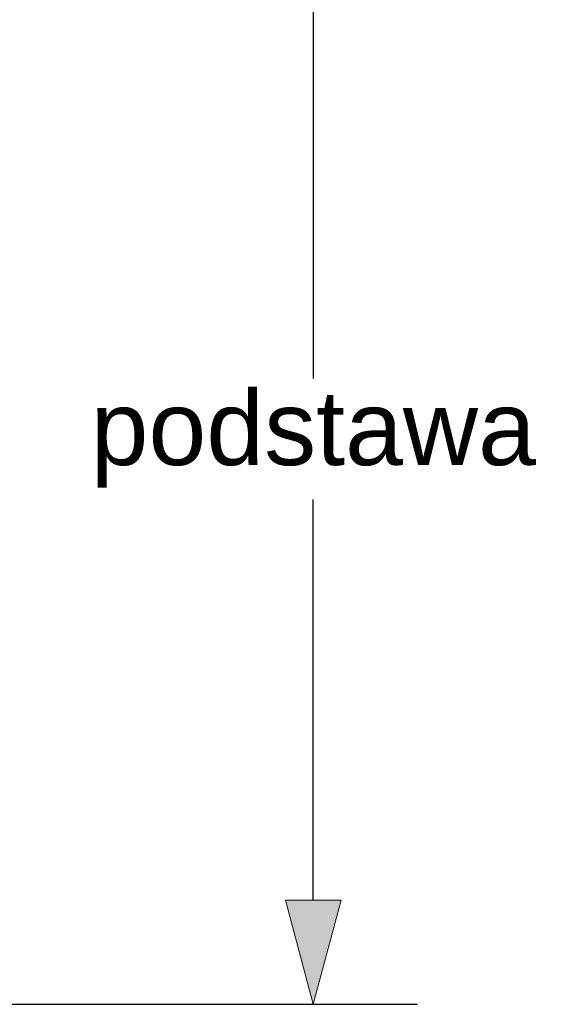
# Model space of a CAD drawing. Header units: millimetres. Extents: x 451 to 766, y 63 to 285.
# Tile 11 of 37: x 566 to 583, y 137 to 167. Entities that reach past the tile are written whole.
import ezdxf

# ---------------------------------------------------------------- set-up
doc = ezdxf.new("R2010")
doc.units = ezdxf.units.MM
doc.header["$LTSCALE"] = 5.08
doc.header["$PDMODE"] = 1
doc.header["$PDSIZE"] = -2
doc.layers.get('0').update_dxf_attribs({"lineweight": 18})
doc.layers.add('Bard 66 VS', color=7, linetype='Continuous', lineweight=18)
doc.layers.add('None', color=7, linetype='Continuous', lineweight=18)
doc.styles.add('Arial', font='arial.ttf')
doc.dimstyles.new('ASME', dxfattribs={"dimtxt": 2.272868, "dimasz": 3.175, "dimexe": 3.175, "dimexo": 1.5875, "dimgap": 0, "dimtad": 0, "dimtih": 1, "dimtoh": 1, "dimdec": 0, "dimzin": 3, "dimtxsty": 'Arial', "dimblk": 'VW_FILLEDARROW', "dimcen": 0, "dimazin": 0, "dimtfac": 1, "dimtdec": 0, "dimtix": 1, "dimtofl": 0, "dimtmove": 0, "dimatfit": 0, "dimldrblk": 'VW_FILLEDARROW', "dimfxl": 1, "dimfrac": 2, "dimtolj": 1, "dimtzin": 3, "dimarcsym": 0})

# ---------------------------------------------------------------- blocks, each defined once
blk = doc.blocks.new('VW_FILLEDARROW')
at = {"linetype": 'ByBlock', "lineweight": 0}
blk.add_hatch(color=0, dxfattribs=at).paths.add_polyline_path([(-0.9999, 0.2679), (0, 0), (-0.9999, -0.2679)])
at = {"layer": 'None', "color": 0, "lineweight": 5}
blk.add_lwpolyline([(-0.9999, 0.2679), (0, 0), (-0.9999, -0.2679)], close=True, dxfattribs=at)
blk = doc.blocks.new('*D30')
at = {"layer": 'Bard 66 VS', "color": 0, "lineweight": -2}
for p, q in [((564.025, 171.12), (578.413, 171.12)), ((575.238, 167.945), (575.238, 155.718)), ((575.238, 139.795), (575.238, 152.022)), ((560.12, 136.62), (578.413, 136.62))]:
    blk.add_line(p, q, dxfattribs=at)
at = {"layer": 'Defpoints', "color": 0}
for p in [(562.437, 171.12), (575.238, 171.12), (558.533, 136.62)]:
    blk.add_point(p, dxfattribs=at)
at = {"layer": 'Bard 66 VS', "color": 0, "lineweight": -2, "xscale": 3.175, "yscale": 3.175, "zscale": 3.175}
for p, rotation in [((575.238, 171.12), 90), ((575.238, 136.62), 270)]:
    blk.add_blockref('VW_FILLEDARROW', p, dxfattribs=dict(at, rotation=rotation))
at = {"layer": 'Bard 66 VS', "color": 0, "linetype": 'Continuous', "lineweight": 18, "insert": (575.238, 153.87), "char_height": 2.27287, "attachment_point": 5, "style": 'Arial'}
blk.add_mtext('\\A1;podstawa', dxfattribs=at)

msp = doc.modelspace()

# ---------------------------------------------------------------- dimensions: what is measured, and where the dimension line sits
at = {"layer": 'Bard 66 VS', "color": 7, "lineweight": 18}
dim = msp.add_linear_dim(base=(575.238, 171.12), p1=(558.533, 136.62), p2=(562.437, 171.12), angle=270, text='podstawa', dimstyle='ASME', override={"dimgap": 0.396875, "dimlfac": 20, "dimpost": '<>', "dimtxsty": 'Arial'}, dxfattribs=at)
dim.commit()
dim.dimension.update_dxf_attribs({"geometry": '*D30', "text_midpoint": (575.238, 153.87)})

doc.saveas('drawing.dxf')
